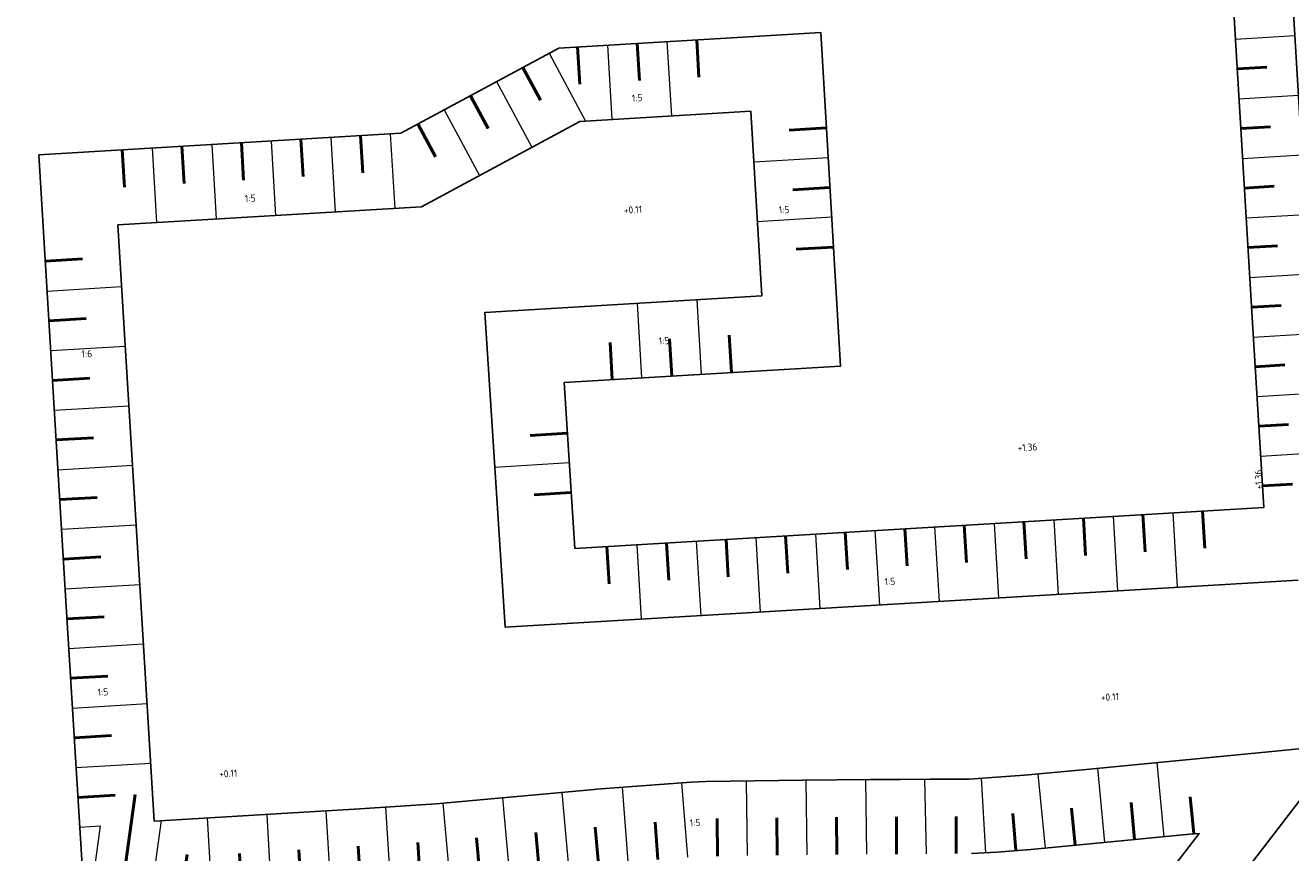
# Model space of a CAD drawing. Header units: metres. Extents: x 114964 to 115280, y 426579 to 426852.
# Tile 7 of 10: x 115065 to 115171, y 426731 to 426800. Entities that reach past the tile are written whole.
import ezdxf

# ---------------------------------------------------------------- set-up
doc = ezdxf.new("R2010")
doc.units = ezdxf.units.M
doc.header["$MEASUREMENT"] = 0
for name, color, linetype, lineweight in [('N-WE-GW-GRONDWERKLIJN_KRUIN-G', 253, 'Continuous', 25), ('N-WE-GW-GRONDWERKLIJN_TEEN-G', 253, 'Continuous', 25), ('N-WE-GW-TALUDARCERING-S', 7, 'Continuous', 25), ('N-WE-GW-TALUDARCERING_KORT-G', 7, 'Continuous', 50), ('N-WE-GW-TALUDARCERING_LANG-G', 7, 'Continuous', 18), ('N-WE-GW-VOORBELASTING-T25', 7, 'Continuous', 25)]:
    doc.layers.add(name, color=color, linetype=linetype, lineweight=lineweight)
doc.styles.add('NLCS-ISO-ANNOTATIEF-T18', font='NLCS-ISO.ttf', dxfattribs={"height": 1.8})

# ---------------------------------------------------------------- blocks, each defined once
blk = doc.blocks.new('*U17')
at = {"layer": 'N-WE-GW-TALUDARCERING_KORT-G'}
for p, q in [((115163.13, 426841.49), (115165.6, 426841.84)), ((115163.73, 426836.53), (115166.23, 426836.68)), ((115164.03, 426831.54), (115166.53, 426831.69)), ((115164.33, 426826.55), (115166.83, 426826.7)), ((115164.63, 426821.56), (115167.13, 426821.71)), ((115164.93, 426816.57), (115167.43, 426816.71)), ((115165.23, 426811.57), (115167.72, 426811.72)), ((115165.53, 426806.58), (115168.02, 426806.73)), ((115165.83, 426801.59), (115168.32, 426801.74)), ((115166.13, 426796.6), (115168.62, 426796.75)), ((115166.42, 426791.61), (115168.92, 426791.76)), ((115166.72, 426786.62), (115169.22, 426786.77)), ((115167.02, 426781.63), (115169.52, 426781.78)), ((115167.32, 426776.64), (115169.82, 426776.79)), ((115167.63, 426771.65), (115170.13, 426771.8)), ((115167.94, 426766.66), (115170.44, 426766.81)), ((115168.26, 426761.67), (115170.75, 426761.82))]:
    blk.add_line(p, q, dxfattribs=at)
at = {"layer": 'N-WE-GW-TALUDARCERING_LANG-G'}
for p, q in [((115163.48, 426839.01), (115168.43, 426839.71)), ((115163.88, 426834.03), (115168.88, 426834.33)), ((115164.18, 426829.04), (115169.17, 426829.34)), ((115164.48, 426824.05), (115169.47, 426824.35)), ((115164.78, 426819.06), (115169.77, 426819.36)), ((115165.08, 426814.07), (115170.07, 426814.37)), ((115165.38, 426809.08), (115170.37, 426809.38)), ((115165.68, 426804.09), (115170.67, 426804.39)), ((115165.98, 426799.1), (115170.97, 426799.4)), ((115166.28, 426794.11), (115171.27, 426794.4)), ((115166.57, 426789.11), (115171.57, 426789.41)), ((115166.87, 426784.12), (115171.86, 426784.42)), ((115167.17, 426779.13), (115172.16, 426779.43)), ((115167.47, 426774.14), (115172.46, 426774.45)), ((115167.79, 426769.15), (115172.78, 426769.46)), ((115168.1, 426764.16), (115173.09, 426764.47))]:
    blk.add_line(p, q, dxfattribs=at)
blk = doc.blocks.new('*U18')
at = {"layer": 'N-WE-GW-TALUDARCERING_KORT-G'}
for p, q in [((115131.7, 426791.66), (115128.58, 426791.47)), ((115132, 426786.67), (115128.88, 426786.48)), ((115132.3, 426781.68), (115129.18, 426781.49))]:
    blk.add_line(p, q, dxfattribs=at)
at = {"layer": 'N-WE-GW-TALUDARCERING_LANG-G'}
for p, q in [((115131.85, 426789.16), (115125.61, 426788.79)), ((115132.15, 426784.17), (115125.91, 426783.8))]:
    blk.add_line(p, q, dxfattribs=at)
blk = doc.blocks.new('*U19')
at = {"layer": 'N-WE-GW-TALUDARCERING_KORT-G'}
for p, q in [((115110.85, 426798.45), (115111.04, 426795.33)), ((115115.85, 426798.75), (115116.03, 426795.63)), ((115120.84, 426799.04), (115121.02, 426795.92)), ((115106.27, 426796.73), (115107.75, 426793.98)), ((115101.87, 426794.36), (115103.35, 426791.61)), ((115097.46, 426791.99), (115098.95, 426789.23)), ((115087.67, 426790.71), (115087.86, 426787.59)), ((115092.67, 426791.01), (115092.85, 426787.89)), ((115072.7, 426789.82), (115072.89, 426786.7)), ((115077.69, 426790.12), (115077.88, 426787)), ((115082.68, 426790.41), (115082.87, 426787.29))]:
    blk.add_line(p, q, dxfattribs=at)
at = {"layer": 'N-WE-GW-TALUDARCERING_LANG-G'}
for p, q in [((115113.35, 426798.6), (115113.72, 426792.36)), ((115118.34, 426798.89), (115118.71, 426792.66)), ((115108.47, 426797.91), (115111.53, 426792.23)), ((115104.07, 426795.54), (115107.03, 426790.04)), ((115099.66, 426793.17), (115102.63, 426787.67)), ((115090.17, 426790.86), (115090.54, 426784.62)), ((115095.16, 426791.16), (115095.53, 426784.92)), ((115075.2, 426789.97), (115075.57, 426783.73)), ((115080.19, 426790.26), (115080.56, 426784.03)), ((115085.18, 426790.56), (115085.55, 426784.32))]:
    blk.add_line(p, q, dxfattribs=at)
blk = doc.blocks.new('*U20')
at = {"layer": 'N-WE-GW-TALUDARCERING_KORT-G'}
for p, q in [((115066.25, 426780.49), (115069.37, 426780.68)), ((115066.56, 426775.5), (115069.68, 426775.69)), ((115066.86, 426770.51), (115069.98, 426770.7)), ((115067.16, 426765.52), (115070.28, 426765.7)), ((115067.47, 426760.52), (115070.58, 426760.71)), ((115067.77, 426755.53), (115070.89, 426755.72)), ((115068.06, 426750.54), (115071.19, 426750.71)), ((115068.37, 426745.55), (115071.49, 426745.74)), ((115068.68, 426740.56), (115071.8, 426740.75)), ((115068.98, 426735.57), (115072.1, 426735.76)), ((115072.76, 426728.52), (115073.77, 426735.81)), ((115162.5, 426732.51), (115162.2, 426735.62)), ((115152.55, 426731.56), (115152.25, 426734.67)), ((115157.53, 426732.03), (115157.23, 426735.14)), ((115117.59, 426730.38), (115117.35, 426733.49)), ((115122.58, 426730.66), (115122.54, 426733.79)), ((115127.58, 426730.72), (115127.54, 426733.85)), ((115132.58, 426730.78), (115132.54, 426733.91)), ((115137.58, 426730.81), (115137.59, 426733.93)), ((115142.58, 426730.86), (115142.58, 426733.98)), ((115147.57, 426731.11), (115147.34, 426734.22)), ((115107.63, 426729.53), (115107.35, 426732.64)), ((115112.61, 426729.97), (115112.33, 426733.09)), ((115092.67, 426728.36), (115092.47, 426731.48)), ((115097.66, 426728.68), (115097.46, 426731.8)), ((115102.65, 426729.08), (115102.37, 426732.19)), ((115077.71, 426727.83), (115078.13, 426730.8)), ((115082.69, 426727.76), (115082.51, 426730.88)), ((115087.68, 426728.05), (115087.48, 426731.17))]:
    blk.add_line(p, q, dxfattribs=at)
at = {"layer": 'N-WE-GW-TALUDARCERING_LANG-G'}
for p, q in [((115066.4, 426777.99), (115072.64, 426778.37)), ((115066.71, 426773), (115072.95, 426773.38)), ((115067.01, 426768.01), (115073.25, 426768.39)), ((115067.31, 426763.02), (115073.55, 426763.4)), ((115067.62, 426758.03), (115073.86, 426758.41)), ((115067.92, 426753.04), (115074.16, 426753.42)), ((115068.21, 426748.05), (115074.46, 426748.43)), ((115068.52, 426743.06), (115074.77, 426743.44)), ((115068.83, 426738.07), (115075.07, 426738.45)), ((115155.04, 426731.79), (115154.44, 426738.02)), ((115160.01, 426732.27), (115159.42, 426738.49)), ((115120.08, 426730.57), (115119.6, 426736.8)), ((115125.08, 426730.69), (115125, 426736.94)), ((115130.08, 426730.75), (115130, 426737)), ((115135.08, 426730.81), (115135, 426737.06)), ((115140.08, 426730.85), (115139.94, 426737.1)), ((115145.07, 426730.93), (115144.69, 426737.17)), ((115150.06, 426731.32), (115149.46, 426737.54)), ((115110.12, 426729.75), (115109.56, 426735.97)), ((115115.1, 426730.19), (115114.61, 426736.42)), ((115095.17, 426728.52), (115094.77, 426734.76)), ((115100.16, 426728.86), (115099.6, 426735.08)), ((115105.14, 426729.3), (115104.58, 426735.53)), ((115075.24, 426728.17), (115075.99, 426733.63)), ((115080.19, 426727.62), (115079.84, 426733.85)), ((115085.19, 426727.9), (115084.83, 426734.14)), ((115090.18, 426728.21), (115089.78, 426734.44)), ((115069.14, 426733.08), (115070.88, 426733.18)), ((115070.28, 426728.86), (115070.88, 426733.18))]:
    blk.add_line(p, q, dxfattribs=at)
blk = doc.blocks.new('*U21')
at = {"layer": 'N-WE-GW-TALUDARCERING_KORT-G'}
for p, q in [((115153.24, 426758.97), (115153.43, 426755.85)), ((115158.23, 426759.27), (115158.42, 426756.15)), ((115163.23, 426759.57), (115163.41, 426756.45)), ((115138.27, 426758.08), (115138.46, 426754.96)), ((115143.26, 426758.37), (115143.45, 426755.25)), ((115148.25, 426758.67), (115148.44, 426755.55)), ((115118.31, 426756.88), (115118.49, 426753.77)), ((115123.3, 426757.18), (115123.48, 426754.06)), ((115128.29, 426757.48), (115128.47, 426754.36)), ((115133.28, 426757.78), (115133.47, 426754.66)), ((115113.31, 426756.59), (115113.5, 426753.47))]:
    blk.add_line(p, q, dxfattribs=at)
at = {"layer": 'N-WE-GW-TALUDARCERING_LANG-G'}
for p, q in [((115155.74, 426759.12), (115156.11, 426752.88)), ((115160.73, 426759.42), (115161.1, 426753.18)), ((115135.77, 426757.93), (115136.15, 426751.69)), ((115140.77, 426758.23), (115141.14, 426751.99)), ((115145.76, 426758.52), (115146.13, 426752.28)), ((115150.75, 426758.82), (115151.12, 426752.58)), ((115120.8, 426757.03), (115121.17, 426750.79)), ((115125.79, 426757.33), (115126.16, 426751.09)), ((115130.78, 426757.63), (115131.16, 426751.39)), ((115115.81, 426756.74), (115116.18, 426750.5))]:
    blk.add_line(p, q, dxfattribs=at)
blk = doc.blocks.new('*U22')
at = {"layer": 'N-WE-GW-TALUDARCERING_KORT-G'}
for p, q in [((115110, 426766.1), (115106.88, 426765.9)), ((115110.32, 426761.11), (115107.21, 426760.91))]:
    blk.add_line(p, q, dxfattribs=at)
at = {"layer": 'N-WE-GW-TALUDARCERING_LANG-G'}
blk.add_line((115110.16, 426763.61), (115103.93, 426763.21), dxfattribs=at)
blk = doc.blocks.new('*U23')
at = {"layer": 'N-WE-GW-TALUDARCERING_KORT-G'}
for p, q in [((115118.75, 426770.87), (115118.56, 426773.99)), ((115123.74, 426771.17), (115123.55, 426774.29)), ((115113.75, 426770.57), (115113.57, 426773.69))]:
    blk.add_line(p, q, dxfattribs=at)
at = {"layer": 'N-WE-GW-TALUDARCERING_LANG-G'}
for p, q in [((115116.25, 426770.72), (115115.88, 426776.96)), ((115121.24, 426771.02), (115120.87, 426777.26))]:
    blk.add_line(p, q, dxfattribs=at)

msp = doc.modelspace()

# ---------------------------------------------------------------- linework, layer by layer
at = {"layer": 'N-WE-GW-GRONDWERKLIJN_KRUIN-G', "transparency": 33554508}
for points in [[(115069.39, 426728.98), (115068.08, 426750.23), (115067.98, 426752.03), (115065.71, 426789.4), (115096.03, 426791.21), (115109.29, 426798.35), (115131.23, 426799.66), (115132.89, 426771.71), (115109.73, 426770.33), (115110.63, 426756.43), (115168.37, 426759.87), (115167.4, 426775.32), (115163.67, 426837.67), (115162.71, 426844.48), (115107.15, 426841.16), (115100.17, 426840.11), (115078.85, 426835.4), (115070.43, 426833.44), (115062.15, 426830.78)], [(115171.25, 426753.78), (115104.79, 426749.82), (115103.09, 426776.2), (115126.28, 426777.58), (115125.36, 426793.05), (115111.04, 426792.2), (115097.78, 426785.05), (115072.33, 426783.53), (115074.22, 426752.39), (115075.37, 426733.59), (115086.51, 426734.24), (115092.17, 426734.59), (115099, 426735.03), (115112.25, 426736.22), (115112.44, 426736.25), (115120.37, 426736.86), (115121.6, 426736.9), (115129.72, 426737), (115135.41, 426737.07), (115137.91, 426737.06), (115140.41, 426737.11), (115143.67, 426737.11), (115145.58, 426737.23), (115148.3, 426737.43), (115153.48, 426737.92), (115161.55, 426738.7), (115169.62, 426739.47), (115171.55, 426739.66)], [(115158.67, 426726.98), (115162.94, 426732.55), (115162.15, 426732.48), (115154.08, 426731.7), (115148.83, 426731.2), (115146, 426730.99), (115143.86, 426730.86)]]:
    msp.add_lwpolyline(points, dxfattribs=at)
at = {"layer": 'N-WE-GW-GRONDWERKLIJN_TEEN-G', "transparency": 33554508}
msp.add_lwpolyline([(115170.72, 426627.3), (115165.66, 426714.11), (115165.17, 426724.69), (115165.11, 426727.17), (115174.64, 426739.57), (115173.52, 426757.66), (115172.39, 426775.63), (115168.65, 426838.17), (115166.66, 426852.23)], dxfattribs=at)

# ---------------------------------------------------------------- block references
at = {"layer": 'N-WE-GW-TALUDARCERING-S', "transparency": 33554687}
for name in ['*U17', '*U19', '*U18', '*U20', '*U23', '*U22', '*U21']:
    msp.add_blockref(name, (0, 0), dxfattribs=at)

# ---------------------------------------------------------------- texts
at = {"layer": 'N-WE-GW-VOORBELASTING-T25', "transparency": 33554687, "style": 'NLCS-ISO-ANNOTATIEF-T18'}
for s, rotation, p in [('1:5', 3.4288, (115115.42, 426793.85)), ('1:5', 3.4288, (115082.99, 426785.44)), ('+0.11', 3.4288, (115114.75, 426784.46)), ('1:5', 3.4288, (115127.73, 426784.48)), ('1:5', 3.4288, (115117.67, 426773.5)), ('1:6', 3.4288, (115069.3, 426772.41)), ('+1.36', 3.4288, (115147.74, 426764.55)), ('+1.36', 93.4164, (115168.27, 426761.38)), ('1:5', 3.4288, (115136.6, 426753.33)), ('1:5', 3.4288, (115070.65, 426744.07)), ('+0.11', 3.4288, (115154.72, 426743.64)), ('+0.11', 3.4288, (115080.83, 426737.22)), ('1:5', 3.4288, (115120.27, 426733.13))]:
    msp.add_text(s, height=0.6, rotation=rotation, dxfattribs=at).set_placement(p)

doc.saveas('drawing.dxf')
